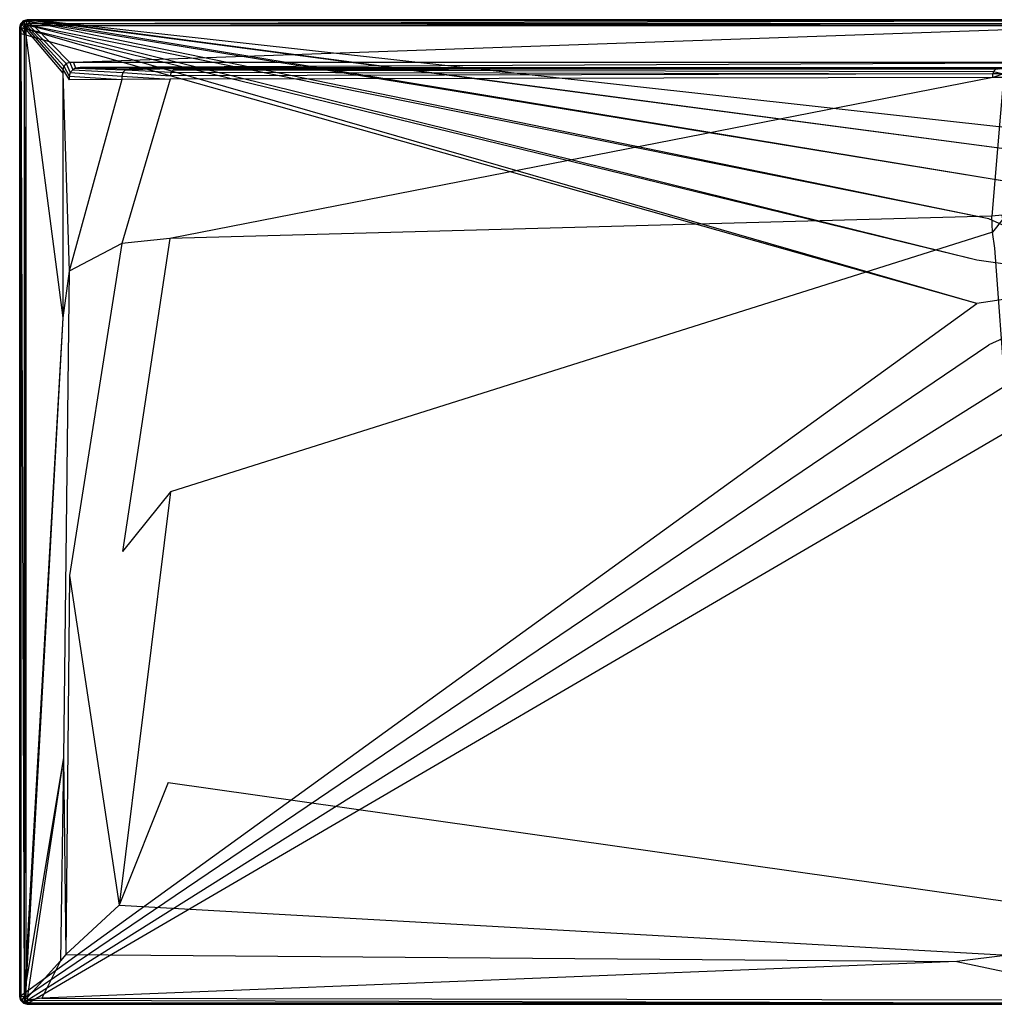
# Model space of a CAD drawing. Extents: x 0 to 1.8, y -0.8 to 0.
# Tile 1 of 8: x 0 to 0.79, y -0.8 to 0. Entities that reach past the tile are written whole.
import ezdxf

# ---------------------------------------------------------------- set-up
doc = ezdxf.new("R2010")
doc.units = 0
doc.layers.add('L1_WANNE_N_UDA1880ARA215V___0__', color=7, linetype='CONTINUOUS')

msp = doc.modelspace()

# ---------------------------------------------------------------- linework, layer by layer
at = {"layer": 'L1_WANNE_N_UDA1880ARA215V___0__', "color": 8}
for points, invisible_edges in [([(0.003013, -0.000803, 0.01035), (0.006025, 0, 0.000751), (0.003013, -0.000803, 0.000751), (0.003013, -0.000803, 0.01035)], 13), ([(0.006025, 0, 0.000751), (0.003013, -0.000803, 0.01035), (0.006025, 0, 0.01035), (0.006025, 0, 0.000751)], 14), ([(0.006025, 0), (0.003561, -0.001039), (0.003013, -0.000803), (0.006025, 0)], 13), ([(0.003013, -0.000803, 0.0115), (0.006025, 0, 0.01035), (0.003013, -0.000803, 0.01035), (0.003013, -0.000803, 0.0115)], 13), ([(0.006025, 0, 0.01035), (0.003013, -0.000803, 0.0115), (0.006025, 0, 0.0115), (0.006025, 0, 0.01035)], 14), ([(0.003571, -0.001765, 0.013975), (0.006025, 0, 0.0115), (0.003013, -0.000803, 0.0115), (0.003571, -0.001765, 0.013975)], 14), ([(0.003013, -0.000803, 0.000751), (0.006025, 0), (0.003013, -0.000803), (0.003013, -0.000803, 0.000751)], 13), ([(0.006025, 0), (0.003013, -0.000803, 0.000751), (0.006025, 0, 0.000751), (0.006025, 0)], 14), ([(0.003561, -0.001039), (0.006025, 0), (0.006616, -0.000196), (0.003561, -0.001039)], 14), ([(0.003571, -0.001765, 0.013975), (0.006162, -0.001037, 0.013975), (0.006025, 0, 0.0115), (0.003571, -0.001765, 0.013975)], 14), ([(0.006025, 0, 0.000751), (0.009788, 0), (0.006025, 0), (0.006025, 0, 0.000751)], 13), ([(0.009788, 0), (0.006025, 0, 0.000751), (0.009765, 0, 0.000751), (0.009788, 0)], 14), ([(0.009788, 0), (0.006616, -0.000196), (0.006025, 0), (0.009788, 0)], 13), ([(0.006025, 0, 0.000751), (0.009472, 0, 0.010344), (0.009765, 0, 0.000751), (0.006025, 0, 0.000751)], 13), ([(0.009472, 0, 0.010344), (0.006025, 0, 0.000751), (0.006025, 0, 0.01035), (0.009472, 0, 0.010344)], 14), ([(0.006025, 0, 0.01035), (0.009436, 0, 0.0115), (0.009472, 0, 0.010344), (0.006025, 0, 0.01035)], 13), ([(0.009436, 0, 0.0115), (0.006025, 0, 0.01035), (0.006025, 0, 0.0115), (0.009436, 0, 0.0115)], 14), ([(0.006162, -0.001037, 0.013975), (0.009436, 0, 0.0115), (0.006025, 0, 0.0115), (0.006162, -0.001037, 0.013975)], 13), ([(0.009436, 0, 0.0115), (0.006162, -0.001037, 0.013975), (0.009572, -0.001037, 0.013975), (0.009436, 0, 0.0115)], 14), ([(0.006616, -0.000196), (0.009788, 0), (0.010429, -0.00017), (0.006616, -0.000196)], 14), ([(0.009572, -0.001037, 0.013975), (0.9, 0, 0.0115), (0.009436, 0, 0.0115), (0.009572, -0.001037, 0.013975)], 13), ([(0.9, 0, 0.0115), (0.009472, 0, 0.010344), (0.009436, 0, 0.0115), (0.9, 0, 0.0115)], 14), ([(0.9, 0, 0.009683), (0.009765, 0, 0.000751), (0.009472, 0, 0.010344), (0.9, 0, 0.009683)], 14), ([(0.009472, 0, 0.010344), (0.9, 0, 0.0115), (0.9, 0, 0.009683), (0.009472, 0, 0.010344)], 13), ([(0.9, 0, 0.0115), (0.009572, -0.001037, 0.013975), (0.9, -0.001024, 0.013975), (0.9, 0, 0.0115)], 14), ([(0.009765, 0, 0.000751), (0.9, 0), (0.009788, 0), (0.009765, 0, 0.000751)], 13), ([(0.9, 0), (0.009765, 0, 0.000751), (0.9, 0, 0.000703), (0.9, 0)], 14), ([(0.009765, 0, 0.000751), (0.9, 0, 0.009683), (0.9, 0, 0.000703), (0.009765, 0, 0.000751)], 13), ([(0.9, 0), (0.010429, -0.00017), (0.009788, 0), (0.9, 0)], 13), ([(0.010429, -0.00017), (0.9, 0), (0.9, -0.000161), (0.010429, -0.00017)], 14), ([(0.000807, -0.002998, 0.01035), (0, -0.005995, 0.000751), (0, -0.005995, 0.01035), (0.000807, -0.002998, 0.01035)], 13), ([(0, -0.005995, 0.000751), (0.000807, -0.002998, 0.01035), (0.000807, -0.002998, 0.000751), (0, -0.005995, 0.000751)], 14), ([(0.000807, -0.002998), (0.000501, -0.006336), (0, -0.005995), (0.000807, -0.002998)], 13), ([(0.000807, -0.002998, 0.0115), (0, -0.005995, 0.01035), (0, -0.005995, 0.0115), (0.000807, -0.002998, 0.0115)], 13), ([(0, -0.005995, 0.01035), (0.000807, -0.002998, 0.0115), (0.000807, -0.002998, 0.01035), (0, -0.005995, 0.01035)], 14), ([(0.000807, -0.002998, 0.0115), (0, -0.005995, 0.0115), (0.001042, -0.006132, 0.013975), (0.000807, -0.002998, 0.0115)], 14), ([(0, -0.005995, 0.000751), (0.000807, -0.002998), (0, -0.005995), (0, -0.005995, 0.000751)], 13), ([(0.000807, -0.002998), (0, -0.005995, 0.000751), (0.000807, -0.002998, 0.000751), (0.000807, -0.002998)], 14), ([(0, -0.010773, 0.000751), (0, -0.005995), (0, -0.010773), (0, -0.010773, 0.000751)], 13), ([(0, -0.005995), (0, -0.010773, 0.000751), (0, -0.005995, 0.000751), (0, -0.005995)], 14), ([(0, -0.005995), (0.000501, -0.011168), (0, -0.010773), (0, -0.005995)], 13), ([(0.000501, -0.011168), (0, -0.005995), (0.000501, -0.006336), (0.000501, -0.011168)], 14), ([(0, -0.005995, 0.01035), (0, -0.010773, 0.000751), (0, -0.010773, 0.01035), (0, -0.005995, 0.01035)], 13), ([(0, -0.010773, 0.000751), (0, -0.005995, 0.01035), (0, -0.005995, 0.000751), (0, -0.010773, 0.000751)], 14), ([(0, -0.010773, 0.0115), (0.001042, -0.006132, 0.013975), (0, -0.005995, 0.0115), (0, -0.010773, 0.0115)], 14), ([(0, -0.010773, 0.0115), (0, -0.005995, 0.01035), (0, -0.010773, 0.01035), (0, -0.010773, 0.0115)], 13), ([(0, -0.005995, 0.01035), (0, -0.010773, 0.0115), (0, -0.005995, 0.0115), (0, -0.005995, 0.01035)], 14), ([(0.001042, -0.006132, 0.013975), (0, -0.010773, 0.0115), (0.001042, -0.010908, 0.013975), (0.001042, -0.006132, 0.013975)], 13), ([(0.000501, -0.006336), (0.000807, -0.002998), (0.001325, -0.003283), (0.000501, -0.006336)], 14), ([(0.001325, -0.003283), (0.777469, -0.195429), (0.000501, -0.006336), (0.001325, -0.003283)], 13), ([(0.000501, -0.006336), (0.777469, -0.23049), (0.000501, -0.011168), (0.000501, -0.006336)], 13), ([(0.777469, -0.23049), (0.000501, -0.006336), (0.777469, -0.195429), (0.777469, -0.23049)], 14), ([(0.000807, -0.002998, 0.000751), (0.003013, -0.000803, 0.01035), (0.003013, -0.000803, 0.000751), (0.000807, -0.002998, 0.000751)], 13), ([(0.003013, -0.000803, 0.01035), (0.000807, -0.002998, 0.000751), (0.000807, -0.002998, 0.01035), (0.003013, -0.000803, 0.01035)], 14), ([(0.003013, -0.000803), (0.001325, -0.003283), (0.000807, -0.002998), (0.003013, -0.000803)], 13), ([(0.000807, -0.002998, 0.01035), (0.003013, -0.000803, 0.0115), (0.003013, -0.000803, 0.01035), (0.000807, -0.002998, 0.01035)], 13), ([(0.003013, -0.000803, 0.0115), (0.000807, -0.002998, 0.01035), (0.000807, -0.002998, 0.0115), (0.003013, -0.000803, 0.0115)], 14), ([(0.000807, -0.002998, 0.0115), (0.003571, -0.001765, 0.013975), (0.003013, -0.000803, 0.0115), (0.000807, -0.002998, 0.0115)], 13), ([(0.000807, -0.002998), (0.003013, -0.000803, 0.000751), (0.003013, -0.000803), (0.000807, -0.002998)], 13), ([(0.003013, -0.000803, 0.000751), (0.000807, -0.002998), (0.000807, -0.002998, 0.000751), (0.003013, -0.000803, 0.000751)], 14), ([(0.003571, -0.001765, 0.013975), (0.000807, -0.002998, 0.0115), (0.001774, -0.003553, 0.013975), (0.003571, -0.001765, 0.013975)], 14), ([(0.000807, -0.002998, 0.0115), (0.001042, -0.006132, 0.013975), (0.001774, -0.003553, 0.013975), (0.000807, -0.002998, 0.0115)], 14), ([(0.003515, -0.006456, 0.015), (0.001774, -0.003553, 0.013975), (0.001042, -0.006132, 0.013975), (0.003515, -0.006456, 0.015)], 13), ([(0.003515, -0.011228, 0.015), (0.001042, -0.006132, 0.013975), (0.001042, -0.010908, 0.013975), (0.003515, -0.011228, 0.015)], 13), ([(0.001042, -0.006132, 0.013975), (0.003515, -0.011228, 0.015), (0.003515, -0.006456, 0.015), (0.001042, -0.006132, 0.013975)], 14), ([(0.001325, -0.003283), (0.003013, -0.000803), (0.003561, -0.001039), (0.001325, -0.003283)], 14), ([(0.003561, -0.001039), (0.787396, -0.161789), (0.001325, -0.003283), (0.003561, -0.001039)], 13), ([(0.777469, -0.195429), (0.001325, -0.003283), (0.787396, -0.161789), (0.777469, -0.195429)], 14), ([(0.003958, -0.004808, 0.015), (0.003571, -0.001765, 0.013975), (0.001774, -0.003553, 0.013975), (0.003958, -0.004808, 0.015)], 13), ([(0.001774, -0.003553, 0.013975), (0.003515, -0.006456, 0.015), (0.003958, -0.004808, 0.015), (0.001774, -0.003553, 0.013975)], 14), ([(0.00494, -0.007992, 0.015), (0.003958, -0.004808, 0.015), (0.003515, -0.006456, 0.015), (0.00494, -0.007992, 0.015)], 13), ([(0.00494, -0.012605, 0.015), (0.003515, -0.006456, 0.015), (0.003515, -0.011228, 0.015), (0.00494, -0.012605, 0.015)], 13), ([(0.003515, -0.006456, 0.015), (0.00494, -0.012605, 0.015), (0.00494, -0.007992, 0.015), (0.003515, -0.006456, 0.015)], 14), ([(0.006616, -0.000196), (0.806445, -0.132295), (0.003561, -0.001039), (0.006616, -0.000196)], 13), ([(0.787396, -0.161789), (0.003561, -0.001039), (0.806445, -0.132295), (0.787396, -0.161789)], 14), ([(0.004832, -0.003939, 0.015), (0.006162, -0.001037, 0.013975), (0.003571, -0.001765, 0.013975), (0.004832, -0.003939, 0.015)], 13), ([(0.003571, -0.001765, 0.013975), (0.003958, -0.004808, 0.015), (0.004832, -0.003939, 0.015), (0.003571, -0.001765, 0.013975)], 14), ([(0.005398, -0.006292, 0.015), (0.004832, -0.003939, 0.015), (0.003958, -0.004808, 0.015), (0.005398, -0.006292, 0.015)], 13), ([(0.003958, -0.004808, 0.015), (0.00494, -0.007992, 0.015), (0.005398, -0.006292, 0.015), (0.003958, -0.004808, 0.015)], 14), ([(0.006162, -0.001037, 0.013975), (0.004832, -0.003939, 0.015), (0.006488, -0.003497, 0.015), (0.006162, -0.001037, 0.013975)], 14), ([(0.006323, -0.005371, 0.015), (0.006488, -0.003497, 0.015), (0.004832, -0.003939, 0.015), (0.006323, -0.005371, 0.015)], 13), ([(0.004832, -0.003939, 0.015), (0.005398, -0.006292, 0.015), (0.006323, -0.005371, 0.015), (0.004832, -0.003939, 0.015)], 14), ([(0.035078, -0.040478, 0.015), (0.005398, -0.006292, 0.015), (0.00494, -0.007992, 0.015), (0.035078, -0.040478, 0.015)], 13), ([(0.035078, -0.04358, 0.015), (0.00494, -0.007992, 0.015), (0.00494, -0.012605, 0.015), (0.035078, -0.04358, 0.015)], 13), ([(0.00494, -0.007992, 0.015), (0.035078, -0.04358, 0.015), (0.035078, -0.040478, 0.015), (0.00494, -0.007992, 0.015)], 14), ([(0.035835, -0.037668, 0.015), (0.006323, -0.005371, 0.015), (0.005398, -0.006292, 0.015), (0.035835, -0.037668, 0.015)], 13), ([(0.005398, -0.006292, 0.015), (0.035078, -0.040478, 0.015), (0.035835, -0.037668, 0.015), (0.005398, -0.006292, 0.015)], 14), ([(0.006488, -0.003497, 0.015), (0.009572, -0.001037, 0.013975), (0.006162, -0.001037, 0.013975), (0.006488, -0.003497, 0.015)], 13), ([(0.006488, -0.003497, 0.015), (0.006323, -0.005371, 0.015), (0.008032, -0.004915, 0.015), (0.006488, -0.003497, 0.015)], 14), ([(0.037855, -0.035657, 0.015), (0.008032, -0.004915, 0.015), (0.006323, -0.005371, 0.015), (0.037855, -0.035657, 0.015)], 13), ([(0.006323, -0.005371, 0.015), (0.035835, -0.037668, 0.015), (0.037855, -0.035657, 0.015), (0.006323, -0.005371, 0.015)], 14), ([(0.009572, -0.001037, 0.013975), (0.006488, -0.003497, 0.015), (0.009895, -0.003497, 0.015), (0.009572, -0.001037, 0.013975)], 14), ([(0.008032, -0.004915, 0.015), (0.009895, -0.003497, 0.015), (0.006488, -0.003497, 0.015), (0.008032, -0.004915, 0.015)], 13), ([(0.010429, -0.00017), (0.833073, -0.109335), (0.006616, -0.000196), (0.010429, -0.00017)], 13), ([(0.806445, -0.132295), (0.006616, -0.000196), (0.833073, -0.109335), (0.806445, -0.132295)], 14), ([(0.009895, -0.003497, 0.015), (0.008032, -0.004915, 0.015), (0.011425, -0.004915, 0.015), (0.009895, -0.003497, 0.015)], 14), ([(0.04068, -0.034904, 0.015), (0.011425, -0.004915, 0.015), (0.008032, -0.004915, 0.015), (0.04068, -0.034904, 0.015)], 13), ([(0.008032, -0.004915, 0.015), (0.037855, -0.035657, 0.015), (0.04068, -0.034904, 0.015), (0.008032, -0.004915, 0.015)], 14), ([(0.009895, -0.003497, 0.015), (0.9, -0.001024, 0.013975), (0.009572, -0.001037, 0.013975), (0.009895, -0.003497, 0.015)], 13), ([(0.9, -0.001024, 0.013975), (0.009895, -0.003497, 0.015), (0.9, -0.003497, 0.015), (0.9, -0.001024, 0.013975)], 14), ([(0.011425, -0.004915, 0.015), (0.9, -0.003497, 0.015), (0.009895, -0.003497, 0.015), (0.011425, -0.004915, 0.015)], 13), ([(0.9, -0.000161), (0.865124, -0.094771), (0.010429, -0.00017), (0.9, -0.000161)], 13), ([(0.833073, -0.109335), (0.010429, -0.00017), (0.865124, -0.094771), (0.833073, -0.109335)], 14), ([(0.9, -0.003497, 0.015), (0.011425, -0.004915, 0.015), (0.9, -0.004915, 0.015), (0.9, -0.003497, 0.015)], 14), ([(0.043792, -0.034904, 0.015), (0.9, -0.004915, 0.015), (0.011425, -0.004915, 0.015), (0.043792, -0.034904, 0.015)], 13), ([(0.011425, -0.004915, 0.015), (0.04068, -0.034904, 0.015), (0.043792, -0.034904, 0.015), (0.011425, -0.004915, 0.015)], 14), ([(0.9, -0.004915, 0.015), (0.043792, -0.034904, 0.015), (0.9, -0.034904, 0.015), (0.9, -0.004915, 0.015)], 14), ([(0, -0.794005, 0.000751), (0, -0.010773), (0, -0.794005), (0, -0.794005, 0.000751)], 13), ([(0, -0.010773), (0, -0.794005, 0.000751), (0, -0.010773, 0.000751), (0, -0.010773)], 14), ([(0, -0.010773), (0.000519, -0.793054), (0, -0.794005), (0, -0.010773)], 13), ([(0.000519, -0.793054), (0, -0.010773), (0.000501, -0.011168), (0.000519, -0.793054)], 14), ([(0, -0.010773, 0.01035), (0, -0.794005, 0.000751), (0, -0.794005, 0.01035), (0, -0.010773, 0.01035)], 13), ([(0, -0.794005, 0.000751), (0, -0.010773, 0.01035), (0, -0.010773, 0.000751), (0, -0.794005, 0.000751)], 14), ([(0.001042, -0.793868, 0.013975), (0, -0.010773, 0.0115), (0, -0.794005, 0.0115), (0.001042, -0.793868, 0.013975)], 13), ([(0, -0.010773, 0.0115), (0.001042, -0.793868, 0.013975), (0.001042, -0.010908, 0.013975), (0, -0.010773, 0.0115)], 14), ([(0, -0.010773, 0.0115), (0, -0.794005, 0.01035), (0, -0.794005, 0.0115), (0, -0.010773, 0.0115)], 13), ([(0, -0.794005, 0.01035), (0, -0.010773, 0.0115), (0, -0.010773, 0.01035), (0, -0.794005, 0.01035)], 14), ([(0.777469, -0.23049), (0.000519, -0.793054), (0.000501, -0.011168), (0.777469, -0.23049)], 13), ([(0.003515, -0.793544, 0.015), (0.001042, -0.010908, 0.013975), (0.001042, -0.793868, 0.013975), (0.003515, -0.793544, 0.015)], 13), ([(0.001042, -0.010908, 0.013975), (0.003515, -0.793544, 0.015), (0.003515, -0.011228, 0.015), (0.001042, -0.010908, 0.013975)], 14), ([(0.00494, -0.768889, 0.015), (0.003515, -0.011228, 0.015), (0.003515, -0.793544, 0.015), (0.00494, -0.768889, 0.015)], 13), ([(0.003515, -0.011228, 0.015), (0.00494, -0.768889, 0.015), (0.00494, -0.012605, 0.015), (0.003515, -0.011228, 0.015)], 14), ([(0.035078, -0.242207, 0.015), (0.00494, -0.012605, 0.015), (0.00494, -0.768889, 0.015), (0.035078, -0.242207, 0.015)], 13), ([(0.00494, -0.012605, 0.015), (0.035078, -0.242207, 0.015), (0.035078, -0.04358, 0.015), (0.00494, -0.012605, 0.015)], 14), ([(0.040169, -0.045965, 0.015), (0.035835, -0.037668, 0.015), (0.035078, -0.040478, 0.015), (0.040169, -0.045965, 0.015)], 13), ([(0.040976, -0.042967, 0.015), (0.037855, -0.035657, 0.015), (0.035835, -0.037668, 0.015), (0.040976, -0.042967, 0.015)], 13), ([(0.035835, -0.037668, 0.015), (0.040169, -0.045965, 0.015), (0.040976, -0.042967, 0.015), (0.035835, -0.037668, 0.015)], 14), ([(0.043181, -0.040773, 0.015), (0.04068, -0.034904, 0.015), (0.037855, -0.035657, 0.015), (0.043181, -0.040773, 0.015)], 13), ([(0.037855, -0.035657, 0.015), (0.040976, -0.042967, 0.015), (0.043181, -0.040773, 0.015), (0.037855, -0.035657, 0.015)], 14), ([(0.04068, -0.034904, 0.015), (0.043181, -0.040773, 0.015), (0.045276, -0.039404, 0.015), (0.04068, -0.034904, 0.015)], 14), ([(0.045276, -0.039404, 0.015), (0.043792, -0.034904, 0.015), (0.04068, -0.034904, 0.015), (0.045276, -0.039404, 0.015)], 13), ([(0.086034, -0.040755, 0.014862), (0.045276, -0.039404, 0.015), (0.043181, -0.040773, 0.015), (0.086034, -0.040755, 0.014862)], 13), ([(0.049259, -0.038899, 0.015), (0.9, -0.034904, 0.015), (0.043792, -0.034904, 0.015), (0.049259, -0.038899, 0.015)], 13), ([(0.043792, -0.034904, 0.015), (0.045276, -0.039404, 0.015), (0.049259, -0.038899, 0.015), (0.043792, -0.034904, 0.015)], 14), ([(0.088979, -0.03997, 0.014861), (0.049259, -0.038899, 0.015), (0.045276, -0.039404, 0.015), (0.088979, -0.03997, 0.014861)], 13), ([(0.045276, -0.039404, 0.015), (0.086034, -0.040755, 0.014862), (0.088979, -0.03997, 0.014861), (0.045276, -0.039404, 0.015)], 14), ([(0.9, -0.034904, 0.015), (0.049259, -0.038899, 0.015), (0.9, -0.039002, 0.015), (0.9, -0.034904, 0.015)], 14), ([(0.9, -0.039002, 0.015), (0.049259, -0.038899, 0.015), (0.9, -0.03997, 0.014301), (0.9, -0.039002, 0.015)], 14), ([(0.9, -0.03997, 0.014301), (0.049259, -0.038899, 0.015), (0.091894, -0.039603, 0.014861), (0.9, -0.03997, 0.014301)], 14), ([(0.049259, -0.038899, 0.015), (0.088979, -0.03997, 0.014861), (0.091894, -0.039603, 0.014861), (0.049259, -0.038899, 0.015)], 14), ([(0.127825, -0.03997, 0.013113), (0.088979, -0.03997, 0.014861), (0.086034, -0.040755, 0.014862), (0.127825, -0.03997, 0.013113)], 14), ([(0.127825, -0.03997, 0.013113), (0.086034, -0.040755, 0.014862), (0.125045, -0.040711, 0.013045), (0.127825, -0.03997, 0.013113)], 14), ([(0.13037, -0.039669, 0.01323), (0.091894, -0.039603, 0.014861), (0.088979, -0.03997, 0.014861), (0.13037, -0.039669, 0.01323)], 14), ([(0.13037, -0.039669, 0.01323), (0.088979, -0.03997, 0.014861), (0.127825, -0.03997, 0.013113), (0.13037, -0.039669, 0.01323)], 14), ([(0.091894, -0.039603, 0.014861), (0.9, -0.03997, 0.012843), (0.9, -0.03997, 0.014301), (0.091894, -0.039603, 0.014861)], 14), ([(0.091894, -0.039603, 0.014861), (0.13037, -0.039669, 0.01323), (0.9, -0.03997, 0.012843), (0.091894, -0.039603, 0.014861)], 14), ([(0.794741, -0.03997, 0.005528), (0.127825, -0.03997, 0.013113), (0.125045, -0.040711, 0.013045), (0.794741, -0.03997, 0.005528)], 14), ([(0.794741, -0.03997, 0.005528), (0.125045, -0.040711, 0.013045), (0.792681, -0.040519, 0.005156), (0.794741, -0.03997, 0.005528)], 14), ([(0.795682, -0.039955, 0.00671), (0.13037, -0.039669, 0.01323), (0.127825, -0.03997, 0.013113), (0.795682, -0.039955, 0.00671)], 14), ([(0.127825, -0.03997, 0.013113), (0.794741, -0.03997, 0.005528), (0.795682, -0.039955, 0.00671), (0.127825, -0.03997, 0.013113)], 14), ([(0.13037, -0.039669, 0.01323), (0.9, -0.03997, 0.007258), (0.9, -0.03997, 0.012843), (0.13037, -0.039669, 0.01323)], 14), ([(0.13037, -0.039669, 0.01323), (0.795682, -0.039955, 0.00671), (0.9, -0.03997, 0.007258), (0.13037, -0.039669, 0.01323)], 14), ([(0.040169, -0.048812, 0.015), (0.035078, -0.040478, 0.015), (0.035078, -0.04358, 0.015), (0.040169, -0.048812, 0.015)], 13), ([(0.035078, -0.040478, 0.015), (0.040169, -0.048812, 0.015), (0.040169, -0.045965, 0.015), (0.035078, -0.040478, 0.015)], 14), ([(0.040169, -0.204265, 0.015), (0.035078, -0.04358, 0.015), (0.035078, -0.242207, 0.015), (0.040169, -0.204265, 0.015)], 13), ([(0.035078, -0.04358, 0.015), (0.040169, -0.204265, 0.015), (0.040169, -0.048812, 0.015), (0.035078, -0.04358, 0.015)], 14), ([(0.083089, -0.045831, 0.014865), (0.040976, -0.042967, 0.015), (0.040169, -0.045965, 0.015), (0.083089, -0.045831, 0.014865)], 13), ([(0.040169, -0.045965, 0.015), (0.083089, -0.048682, 0.014867), (0.083089, -0.045831, 0.014865), (0.040169, -0.045965, 0.015)], 14), ([(0.083089, -0.048682, 0.014867), (0.040169, -0.045965, 0.015), (0.040169, -0.048812, 0.015), (0.083089, -0.048682, 0.014867)], 13), ([(0.083878, -0.0429, 0.014864), (0.043181, -0.040773, 0.015), (0.040976, -0.042967, 0.015), (0.083878, -0.0429, 0.014864)], 13), ([(0.040976, -0.042967, 0.015), (0.083089, -0.045831, 0.014865), (0.083878, -0.0429, 0.014864), (0.040976, -0.042967, 0.015)], 14), ([(0.043181, -0.040773, 0.015), (0.083878, -0.0429, 0.014864), (0.086034, -0.040755, 0.014862), (0.043181, -0.040773, 0.015)], 14), ([(0.122266, -0.045501, 0.013053), (0.083878, -0.0429, 0.014864), (0.083089, -0.045831, 0.014865), (0.122266, -0.045501, 0.013053)], 13), ([(0.083089, -0.045831, 0.014865), (0.122266, -0.048361, 0.013062), (0.122266, -0.045501, 0.013053), (0.083089, -0.045831, 0.014865)], 14), ([(0.122266, -0.048361, 0.013062), (0.083089, -0.045831, 0.014865), (0.083089, -0.048682, 0.014867), (0.122266, -0.048361, 0.013062)], 13), ([(0.12301, -0.042735, 0.013049), (0.086034, -0.040755, 0.014862), (0.083878, -0.0429, 0.014864), (0.12301, -0.042735, 0.013049)], 13), ([(0.083878, -0.0429, 0.014864), (0.122266, -0.045501, 0.013053), (0.12301, -0.042735, 0.013049), (0.083878, -0.0429, 0.014864)], 14), ([(0.086034, -0.040755, 0.014862), (0.12301, -0.042735, 0.013049), (0.125045, -0.040711, 0.013045), (0.086034, -0.040755, 0.014862)], 14), ([(0.790621, -0.046968, 0.005227), (0.122266, -0.048361, 0.013062), (0.122072, -0.177696, 0.0134), (0.790621, -0.046968, 0.005227)], 14), ([(0.790621, -0.046968, 0.005227), (0.122072, -0.177696, 0.0134), (0.789587, -0.159618, 0.006596), (0.790621, -0.046968, 0.005227)], 14), ([(0.790621, -0.04407, 0.00519), (0.12301, -0.042735, 0.013049), (0.122266, -0.045501, 0.013053), (0.790621, -0.04407, 0.00519)], 13), ([(0.790621, -0.04407, 0.00519), (0.122266, -0.045501, 0.013053), (0.122266, -0.048361, 0.013062), (0.790621, -0.04407, 0.00519)], 14), ([(0.790621, -0.046968, 0.005227), (0.790621, -0.04407, 0.00519), (0.122266, -0.048361, 0.013062), (0.790621, -0.046968, 0.005227)], 14), ([(0.791173, -0.04202, 0.005174), (0.125045, -0.040711, 0.013045), (0.12301, -0.042735, 0.013049), (0.791173, -0.04202, 0.005174)], 13), ([(0.12301, -0.042735, 0.013049), (0.790621, -0.04407, 0.00519), (0.791173, -0.04202, 0.005174), (0.12301, -0.042735, 0.013049)], 14), ([(0.125045, -0.040711, 0.013045), (0.791173, -0.04202, 0.005174), (0.792681, -0.040519, 0.005156), (0.125045, -0.040711, 0.013045)], 14), ([(0.799128, -0.046898, 0.004835), (0.790621, -0.046968, 0.005227), (0.789587, -0.159618, 0.006596), (0.799128, -0.046898, 0.004835)], 14), ([(0.799128, -0.046898, 0.004835), (0.789587, -0.159618, 0.006596), (0.798053, -0.158714, 0.006256), (0.799128, -0.046898, 0.004835)], 14), ([(0.799128, -0.043998, 0.004797), (0.791173, -0.04202, 0.005174), (0.790621, -0.04407, 0.00519), (0.799128, -0.043998, 0.004797)], 13), ([(0.790621, -0.046968, 0.005227), (0.799128, -0.043998, 0.004797), (0.790621, -0.04407, 0.00519), (0.790621, -0.046968, 0.005227)], 13), ([(0.799128, -0.043998, 0.004797), (0.790621, -0.046968, 0.005227), (0.799128, -0.046898, 0.004835), (0.799128, -0.043998, 0.004797)], 14), ([(0.79967, -0.041984, 0.00478), (0.792681, -0.040519, 0.005156), (0.791173, -0.04202, 0.005174), (0.79967, -0.041984, 0.00478)], 13), ([(0.791173, -0.04202, 0.005174), (0.799128, -0.043998, 0.004797), (0.79967, -0.041984, 0.00478), (0.791173, -0.04202, 0.005174)], 14), ([(0.083089, -0.048682, 0.014867), (0.040169, -0.048812, 0.015), (0.040169, -0.204265, 0.015), (0.083089, -0.048682, 0.014867)], 14), ([(0.083089, -0.048682, 0.014867), (0.040169, -0.204265, 0.015), (0.083089, -0.181862, 0.014968), (0.083089, -0.048682, 0.014867)], 14), ([(0.122266, -0.048361, 0.013062), (0.083089, -0.048682, 0.014867), (0.083089, -0.181862, 0.014968), (0.122266, -0.048361, 0.013062)], 14), ([(0.122266, -0.048361, 0.013062), (0.083089, -0.181862, 0.014968), (0.122072, -0.177696, 0.0134), (0.122266, -0.048361, 0.013062)], 14), ([(0.9, -0.21296), (0.787396, -0.161789), (0.806445, -0.132295), (0.9, -0.21296)], 14), ([(0.789587, -0.159618, 0.006596), (0.122072, -0.177696, 0.0134), (0.122498, -0.38359, 0.013404), (0.789587, -0.159618, 0.006596)], 14), ([(0.790238, -0.172655, 0.006611), (0.789587, -0.159618, 0.006596), (0.122498, -0.38359, 0.013404), (0.790238, -0.172655, 0.006611)], 14), ([(0.798053, -0.158714, 0.006256), (0.789587, -0.159618, 0.006596), (0.790238, -0.172655, 0.006611), (0.798053, -0.158714, 0.006256)], 14), ([(0.798715, -0.162102, 0.006272), (0.798053, -0.158714, 0.006256), (0.790238, -0.172655, 0.006611), (0.798715, -0.162102, 0.006272)], 14), ([(0.9, -0.21296), (0.777469, -0.195429), (0.787396, -0.161789), (0.9, -0.21296)], 14), ([(0.798715, -0.162102, 0.006272), (0.790238, -0.172655, 0.006611), (0.792281, -0.185721, 0.006629), (0.798715, -0.162102, 0.006272)], 14), ([(0.790238, -0.172655, 0.006611), (0.122498, -0.38359, 0.013404), (0.120727, -0.619723, 0.013408), (0.790238, -0.172655, 0.006611)], 14), ([(0.792281, -0.185721, 0.006629), (0.790238, -0.172655, 0.006611), (0.120727, -0.619723, 0.013408), (0.792281, -0.185721, 0.006629)], 14), ([(0.040531, -0.45168, 0.015), (0.083089, -0.181862, 0.014968), (0.040169, -0.204265, 0.015), (0.040531, -0.45168, 0.015)], 13), ([(0.083089, -0.181862, 0.014968), (0.040531, -0.45168, 0.015), (0.083463, -0.432188, 0.014969), (0.083089, -0.181862, 0.014968)], 14), ([(0.083463, -0.432188, 0.014969), (0.122072, -0.177696, 0.0134), (0.083089, -0.181862, 0.014968), (0.083463, -0.432188, 0.014969)], 13), ([(0.122072, -0.177696, 0.0134), (0.083463, -0.432188, 0.014969), (0.122498, -0.38359, 0.013404), (0.122072, -0.177696, 0.0134)], 14), ([(0.823842, -0.6202, 0.013423), (0.792281, -0.185721, 0.006629), (0.120727, -0.619723, 0.013408), (0.823842, -0.6202, 0.013423)], 14), ([(0.9, -0.21296), (0.777469, -0.23049), (0.777469, -0.195429), (0.9, -0.21296)], 14), ([(0.035452, -0.599587, 0.015), (0.040169, -0.204265, 0.015), (0.035078, -0.242207, 0.015), (0.035452, -0.599587, 0.015)], 13), ([(0.040169, -0.204265, 0.015), (0.035452, -0.599587, 0.015), (0.040531, -0.45168, 0.015), (0.040169, -0.204265, 0.015)], 14), ([(0.9, -0.21296), (0.787396, -0.26413), (0.777469, -0.23049), (0.9, -0.21296)], 14), ([(0.9, -0.21296), (0.806445, -0.293624), (0.787396, -0.26413), (0.9, -0.21296)], 14), ([(0.000519, -0.793054), (0.777469, -0.23049), (0.787396, -0.26413), (0.000519, -0.793054)], 14), ([(0.00538, -0.78186, 0.015), (0.035078, -0.242207, 0.015), (0.00494, -0.768889, 0.015), (0.00538, -0.78186, 0.015)], 13), ([(0.035078, -0.242207, 0.015), (0.00538, -0.78186, 0.015), (0.035452, -0.599587, 0.015), (0.035078, -0.242207, 0.015)], 14), ([(0.787396, -0.26413), (0.001359, -0.796099), (0.000519, -0.793054), (0.787396, -0.26413)], 13), ([(0.001359, -0.796099), (0.787396, -0.26413), (0.806445, -0.293624), (0.001359, -0.796099)], 14), ([(0.806445, -0.293624), (0.003608, -0.798331), (0.001359, -0.796099), (0.806445, -0.293624)], 13), ([(0.003608, -0.798331), (0.806445, -0.293624), (0.833073, -0.316584), (0.003608, -0.798331)], 14), ([(0.833073, -0.316584), (0.006673, -0.799159), (0.003608, -0.798331), (0.833073, -0.316584)], 13), ([(0.006673, -0.799159), (0.833073, -0.316584), (0.865124, -0.331148), (0.006673, -0.799159)], 14), ([(0.865124, -0.331148), (0.9, -0.799168), (0.006673, -0.799159), (0.865124, -0.331148)], 13), ([(0.122498, -0.38359, 0.013404), (0.083463, -0.432188, 0.014969), (0.080813, -0.719576, 0.01497), (0.122498, -0.38359, 0.013404)], 14), ([(0.122498, -0.38359, 0.013404), (0.080813, -0.719576, 0.01497), (0.120727, -0.619723, 0.013408), (0.122498, -0.38359, 0.013404)], 14), ([(0.040531, -0.45168, 0.015), (0.080813, -0.719576, 0.01497), (0.083463, -0.432188, 0.014969), (0.040531, -0.45168, 0.015)], 14), ([(0.035452, -0.599587, 0.015), (0.037585, -0.759568, 0.015), (0.040531, -0.45168, 0.015), (0.035452, -0.599587, 0.015)], 14), ([(0.080813, -0.719576, 0.01497), (0.040531, -0.45168, 0.015), (0.037585, -0.759568, 0.015), (0.080813, -0.719576, 0.01497)], 13), ([(0.006105, -0.794642, 0.015), (0.035452, -0.599587, 0.015), (0.00538, -0.78186, 0.015), (0.006105, -0.794642, 0.015)], 13), ([(0.035452, -0.599587, 0.015), (0.006105, -0.794642, 0.015), (0.033036, -0.764636, 0.015), (0.035452, -0.599587, 0.015)], 14), ([(0.037585, -0.759568, 0.015), (0.035452, -0.599587, 0.015), (0.033036, -0.764636, 0.015), (0.037585, -0.759568, 0.015)], 13), ([(0.828142, -0.720043, 0.014971), (0.120727, -0.619723, 0.013408), (0.080813, -0.719576, 0.01497), (0.828142, -0.720043, 0.014971)], 13), ([(0.120727, -0.619723, 0.013408), (0.828142, -0.720043, 0.014971), (0.823842, -0.6202, 0.013423), (0.120727, -0.619723, 0.013408)], 14), ([(0.802663, -0.76003, 0.015), (0.080813, -0.719576, 0.01497), (0.037585, -0.759568, 0.015), (0.802663, -0.76003, 0.015)], 13), ([(0.080813, -0.719576, 0.01497), (0.802663, -0.76003, 0.015), (0.828142, -0.720043, 0.014971), (0.080813, -0.719576, 0.01497)], 14), ([(0.761297, -0.765096, 0.015), (0.037585, -0.759568, 0.015), (0.033036, -0.764636, 0.015), (0.761297, -0.765096, 0.015)], 13), ([(0.037585, -0.759568, 0.015), (0.761297, -0.765096, 0.015), (0.802663, -0.76003, 0.015), (0.037585, -0.759568, 0.015)], 14), ([(0.018068, -0.795085, 0.015), (0.033036, -0.764636, 0.015), (0.006105, -0.794642, 0.015), (0.018068, -0.795085, 0.015)], 13), ([(0.033036, -0.764636, 0.015), (0.018068, -0.795085, 0.015), (0.761297, -0.765096, 0.015), (0.033036, -0.764636, 0.015)], 14), ([(0.9, -0.795085, 0.015), (0.761297, -0.765096, 0.015), (0.018068, -0.795085, 0.015), (0.9, -0.795085, 0.015)], 13), ([(0.9, -0.765096, 0.015), (0.802663, -0.76003, 0.015), (0.761297, -0.765096, 0.015), (0.9, -0.765096, 0.015)], 13), ([(0.761297, -0.765096, 0.015), (0.9, -0.795085, 0.015), (0.9, -0.765096, 0.015), (0.761297, -0.765096, 0.015)], 14), ([(0.003958, -0.795192, 0.015), (0.00494, -0.768889, 0.015), (0.003515, -0.793544, 0.015), (0.003958, -0.795192, 0.015)], 13), ([(0.00494, -0.768889, 0.015), (0.003958, -0.795192, 0.015), (0.00538, -0.78186, 0.015), (0.00494, -0.768889, 0.015)], 14), ([(0.004832, -0.796061, 0.015), (0.00538, -0.78186, 0.015), (0.003958, -0.795192, 0.015), (0.004832, -0.796061, 0.015)], 13), ([(0.00538, -0.78186, 0.015), (0.004832, -0.796061, 0.015), (0.006105, -0.794642, 0.015), (0.00538, -0.78186, 0.015)], 14), ([(0.000519, -0.793054), (0.000807, -0.797002), (0, -0.794005), (0.000519, -0.793054)], 13), ([(0.001042, -0.793868, 0.013975), (0, -0.794005, 0.0115), (0.001774, -0.796447, 0.013975), (0.001042, -0.793868, 0.013975)], 14), ([(0.000807, -0.797002, 0.000751), (0, -0.794005), (0.000807, -0.797002), (0.000807, -0.797002, 0.000751)], 13), ([(0, -0.794005), (0.000807, -0.797002, 0.000751), (0, -0.794005, 0.000751), (0, -0.794005)], 14), ([(0, -0.794005, 0.01035), (0.000807, -0.797002, 0.000751), (0.000807, -0.797002, 0.01035), (0, -0.794005, 0.01035)], 13), ([(0.000807, -0.797002, 0.000751), (0, -0.794005, 0.01035), (0, -0.794005, 0.000751), (0.000807, -0.797002, 0.000751)], 14), ([(0, -0.794005, 0.0115), (0.000807, -0.797002, 0.0115), (0.001774, -0.796447, 0.013975), (0, -0.794005, 0.0115)], 14), ([(0, -0.794005, 0.0115), (0.000807, -0.797002, 0.01035), (0.000807, -0.797002, 0.0115), (0, -0.794005, 0.0115)], 13), ([(0.000807, -0.797002, 0.01035), (0, -0.794005, 0.0115), (0, -0.794005, 0.01035), (0.000807, -0.797002, 0.01035)], 14), ([(0.000807, -0.797002), (0.000519, -0.793054), (0.001359, -0.796099), (0.000807, -0.797002)], 14), ([(0.001359, -0.796099), (0.003013, -0.799197), (0.000807, -0.797002), (0.001359, -0.796099)], 13), ([(0.000807, -0.797002, 0.0115), (0.003571, -0.798235, 0.013975), (0.001774, -0.796447, 0.013975), (0.000807, -0.797002, 0.0115)], 14), ([(0.003013, -0.799197), (0.000807, -0.797002, 0.000751), (0.000807, -0.797002), (0.003013, -0.799197)], 13), ([(0.000807, -0.797002, 0.000751), (0.003013, -0.799197), (0.003013, -0.799197, 0.000751), (0.000807, -0.797002, 0.000751)], 14), ([(0.003013, -0.799197, 0.000751), (0.000807, -0.797002, 0.01035), (0.000807, -0.797002, 0.000751), (0.003013, -0.799197, 0.000751)], 13), ([(0.000807, -0.797002, 0.01035), (0.003013, -0.799197, 0.000751), (0.003013, -0.799197, 0.01035), (0.000807, -0.797002, 0.01035)], 14), ([(0.003571, -0.798235, 0.013975), (0.000807, -0.797002, 0.0115), (0.003013, -0.799197, 0.0115), (0.003571, -0.798235, 0.013975)], 13), ([(0.003013, -0.799197, 0.0115), (0.000807, -0.797002, 0.01035), (0.003013, -0.799197, 0.01035), (0.003013, -0.799197, 0.0115)], 13), ([(0.000807, -0.797002, 0.01035), (0.003013, -0.799197, 0.0115), (0.000807, -0.797002, 0.0115), (0.000807, -0.797002, 0.01035)], 14), ([(0.001774, -0.796447, 0.013975), (0.003515, -0.793544, 0.015), (0.001042, -0.793868, 0.013975), (0.001774, -0.796447, 0.013975)], 13), ([(0.003013, -0.799197), (0.001359, -0.796099), (0.003608, -0.798331), (0.003013, -0.799197)], 14), ([(0.003515, -0.793544, 0.015), (0.001774, -0.796447, 0.013975), (0.003958, -0.795192, 0.015), (0.003515, -0.793544, 0.015)], 14), ([(0.003571, -0.798235, 0.013975), (0.003958, -0.795192, 0.015), (0.001774, -0.796447, 0.013975), (0.003571, -0.798235, 0.013975)], 13), ([(0.003571, -0.798235, 0.013975), (0.003013, -0.799197, 0.0115), (0.006162, -0.798963, 0.013975), (0.003571, -0.798235, 0.013975)], 14), ([(0.003608, -0.798331), (0.006025, -0.8), (0.003013, -0.799197), (0.003608, -0.798331)], 13), ([(0.006162, -0.798963, 0.013975), (0.003013, -0.799197, 0.0115), (0.006025, -0.8, 0.0115), (0.006162, -0.798963, 0.013975)], 14), ([(0.006025, -0.8), (0.003013, -0.799197, 0.000751), (0.003013, -0.799197), (0.006025, -0.8)], 13), ([(0.003013, -0.799197, 0.000751), (0.006025, -0.8), (0.006025, -0.8, 0.000751), (0.003013, -0.799197, 0.000751)], 14), ([(0.006025, -0.8, 0.000751), (0.003013, -0.799197, 0.01035), (0.003013, -0.799197, 0.000751), (0.006025, -0.8, 0.000751)], 13), ([(0.003013, -0.799197, 0.01035), (0.006025, -0.8, 0.000751), (0.006025, -0.8, 0.01035), (0.003013, -0.799197, 0.01035)], 14), ([(0.006025, -0.8, 0.01035), (0.003013, -0.799197, 0.0115), (0.003013, -0.799197, 0.01035), (0.006025, -0.8, 0.01035)], 13), ([(0.003013, -0.799197, 0.0115), (0.006025, -0.8, 0.01035), (0.006025, -0.8, 0.0115), (0.003013, -0.799197, 0.0115)], 14), ([(0.003958, -0.795192, 0.015), (0.003571, -0.798235, 0.013975), (0.004832, -0.796061, 0.015), (0.003958, -0.795192, 0.015)], 14), ([(0.006162, -0.798963, 0.013975), (0.004832, -0.796061, 0.015), (0.003571, -0.798235, 0.013975), (0.006162, -0.798963, 0.013975)], 13), ([(0.006025, -0.8), (0.003608, -0.798331), (0.006673, -0.799159), (0.006025, -0.8)], 14), ([(0.006488, -0.796503, 0.015), (0.006105, -0.794642, 0.015), (0.004832, -0.796061, 0.015), (0.006488, -0.796503, 0.015)], 13), ([(0.004832, -0.796061, 0.015), (0.006162, -0.798963, 0.013975), (0.006488, -0.796503, 0.015), (0.004832, -0.796061, 0.015)], 14), ([(0.006025, -0.8, 0.0115), (0.9, -0.798976, 0.013975), (0.006162, -0.798963, 0.013975), (0.006025, -0.8, 0.0115)], 14), ([(0.9, -0.798976, 0.013975), (0.006025, -0.8, 0.0115), (0.9, -0.8, 0.0115), (0.9, -0.798976, 0.013975)], 13), ([(0.006673, -0.799159), (0.9, -0.8), (0.006025, -0.8), (0.006673, -0.799159)], 13), ([(0.9, -0.8, 0.000751), (0.006025, -0.8), (0.9, -0.8), (0.9, -0.8, 0.000751)], 13), ([(0.006025, -0.8), (0.9, -0.8, 0.000751), (0.006025, -0.8, 0.000751), (0.006025, -0.8)], 14), ([(0.9, -0.8, 0.0115), (0.006025, -0.8, 0.01035), (0.9, -0.8, 0.01035), (0.9, -0.8, 0.0115)], 13), ([(0.006025, -0.8, 0.01035), (0.9, -0.8, 0.0115), (0.006025, -0.8, 0.0115), (0.006025, -0.8, 0.01035)], 14), ([(0.9, -0.8, 0.01035), (0.006025, -0.8, 0.000751), (0.9, -0.8, 0.000751), (0.9, -0.8, 0.01035)], 13), ([(0.006025, -0.8, 0.000751), (0.9, -0.8, 0.01035), (0.006025, -0.8, 0.01035), (0.006025, -0.8, 0.000751)], 14), ([(0.006105, -0.794642, 0.015), (0.006488, -0.796503, 0.015), (0.018068, -0.795085, 0.015), (0.006105, -0.794642, 0.015)], 14), ([(0.9, -0.798976, 0.013975), (0.006488, -0.796503, 0.015), (0.006162, -0.798963, 0.013975), (0.9, -0.798976, 0.013975)], 13), ([(0.9, -0.796503, 0.015), (0.018068, -0.795085, 0.015), (0.006488, -0.796503, 0.015), (0.9, -0.796503, 0.015)], 13), ([(0.006488, -0.796503, 0.015), (0.9, -0.798976, 0.013975), (0.9, -0.796503, 0.015), (0.006488, -0.796503, 0.015)], 14), ([(0.9, -0.8), (0.006673, -0.799159), (0.9, -0.799168), (0.9, -0.8)], 14), ([(0.018068, -0.795085, 0.015), (0.9, -0.796503, 0.015), (0.9, -0.795085, 0.015), (0.018068, -0.795085, 0.015)], 14)]:
    msp.add_3dface(points, dxfattribs=dict(at, invisible_edges=invisible_edges))

doc.saveas('drawing.dxf')
